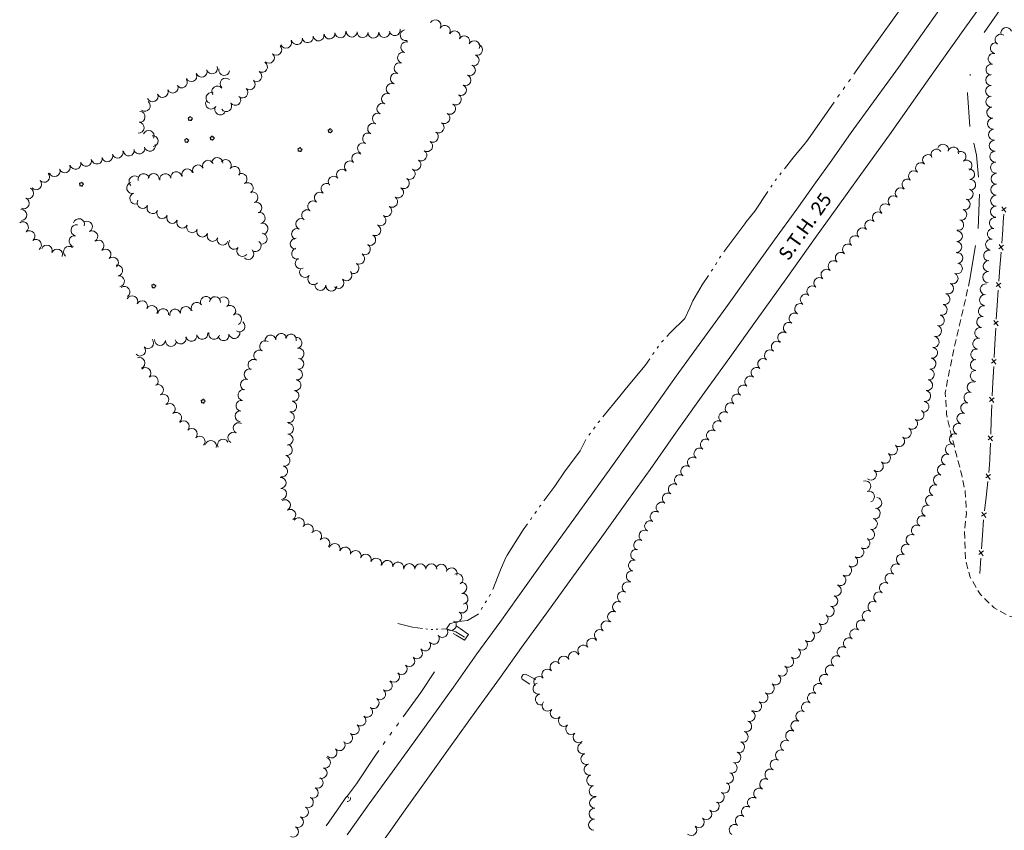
# Model space of a CAD drawing. Extents: x 297264 to 301592, y 46903 to 51888.
# Tile 13 of 16: x 299677 to 300395, y 49634 to 50224. Entities that reach past the tile are written whole.
import ezdxf

# ---------------------------------------------------------------- set-up
doc = ezdxf.new("R2010")
doc.units = 0
doc.header["$MEASUREMENT"] = 0
for name, pattern in [('DGN Style 3', [37.5, 25, -12.5]), ('Echnl', [0.68, 0.25, -0.03, 0.02, -0.03, 0.02, -0.03, 0.02, -0.03, 0.25]), ('Wisdot3', [0.1875, 0.125, -0.0625])]:
    doc.linetypes.add(name, pattern=pattern)
for name, color, linetype, lineweight in [('Level 11', 7, 'Continuous', 25), ('Level 15', 40, 'Efen', 25), ('Level 17', 50, 'Wisdot3', 25), ('Level 18', 72, 'Etrel', 25), ('Level 19', 153, 'Echnl', 25)]:
    doc.layers.add(name, color=color, linetype=linetype, lineweight=lineweight)
doc.styles.add('CalibriRegular', font='calibri.ttf')
doc.linetypes.add('Efen', pattern='A,0.105,-0.0325,[20,dgnlstyle-ewdotudls.shx,S=0.000293,R=0,X=0,Y=0],-0.0325,0.105', length=0.275)
doc.linetypes.add('Etrel', pattern='A,0,[14,dgnlstyle-ewdotudls.shx,S=0.00065925,R=0,X=0,Y=0],-0.082294', length=0.082294)

# ---------------------------------------------------------------- blocks, each defined once
blk = doc.blocks.new('CULVRT_1')
at = {"layer": 'Level 15', "color": 40, "linetype": 'Continuous', "lineweight": 0}
blk.add_arc((10, 7.5), 12.5, 216.8794, 323.1189, dxfattribs=at)
blk = doc.blocks.new('TREE')
at = {"layer": 'Level 18', "color": 93, "linetype": 'Continuous', "lineweight": 0}
for centre, radius, start, end in [((-4.5, 0.2), 2.78, 78.0714, 279.0825), ((-1.5, 4.3), 2.78, 1.3944, 209.1674), ((3.6, 2.4), 2.97, 278.4235, 139.6574), ((-2, -4.2), 2.61, 140.7796, 358.7122), ((3.5, -3.4), 2.97, 196.0743, 79.0476)]:
    blk.add_arc(centre, radius, start, end, dxfattribs=at)

msp = doc.modelspace()

# ---------------------------------------------------------------- linework, layer by layer
at = {"layer": 'Level 11', "color": 21, "linetype": 'Continuous', "lineweight": 13, "flags": 128}
for points in [[(300287.18, 50107.16), (300311.29, 50140.6), (300331.98, 50169.98), (300349.43, 50194.73), (300366.09, 50218.23), (300384.89, 50244.58), (300409.61, 50278.75), (300427.49, 50303.2), (300456.56, 50343.15), (300479.33, 50374.69), (300497.33, 50400.09), (300518.31, 50429.55), (300539.85, 50459.66), (300560.52, 50488.12), (300581.89, 50517.65), (300601.13, 50544.14), (300623.03, 50574.5), (300642.08, 50601.01), (300659.65, 50625.08), (300679.9, 50653.59), (300698.64, 50679.47), (300716.29, 50703.7), (300737.12, 50732.77), (300755.53, 50757.81)], [(300269.26, 50122.09), (300283.21, 50142.15), (300299.57, 50164.51), (300317.79, 50189.65), (300334.03, 50212.58), (300349, 50233.58)]]:
    msp.add_lwpolyline(points, dxfattribs=at)
at = {"layer": 'Level 11', "color": 21, "linetype": 'Continuous', "lineweight": 13, "ltscale": 0.2, "flags": 128}
for points in [[(299915.87, 49630.32), (299931.97, 49652.92), (299946.64, 49673.14), (299961.48, 49693.77), (299977.85, 49716.32), (299993.4, 49737.88), (300010.45, 49762.18), (300027.11, 49784.92), (300040.39, 49803.55), (300059.08, 49829.71), (300075.95, 49853.17), (300090.62, 49873.47), (300108.06, 49897.84), (300124.33, 49920.48), (300138.8, 49940.61), (300155.79, 49964.51), (300172.5, 49987.62), (300191.82, 50014.42), (300209.42, 50038.88), (300227.39, 50064), (300243.58, 50086.41), (300257.18, 50105.42), (300269.26, 50122.09)], [(299941.75, 49625.46), (299958.19, 49648.48), (299975.85, 49673.33), (299990.95, 49694.47), (300010.16, 49721.05), (300026.86, 49744.24), (300044.29, 49768.5), (300061.34, 49792.04), (300080.81, 49818.96), (300101.57, 49847.57), (300120.86, 49874.59), (300136.67, 49896.56), (300155.34, 49923.1), (300176.49, 49952.72), (300194.77, 49978.15), (300214.8, 50006.04), (300236.01, 50035.5), (300257.33, 50065.56), (300273.55, 50088.22), (300287.18, 50107.16)]]:
    msp.add_lwpolyline(points, dxfattribs=at)
at = {"layer": 'Level 15', "color": 40, "linetype": 'Continuous', "lineweight": 0}
for p, q in [((300396.41, 50087.63), (300393.08, 50085.08)), ((300393.22, 50088.02), (300396.17, 50084.12)), ((300394.41, 50060.04), (300391.07, 50057.51)), ((300391.22, 50060.45), (300394.15, 50056.53)), ((300389.18, 50032.87), (300392.11, 50028.95)), ((300392.37, 50032.46), (300389.03, 50029.93))]:
    msp.add_line(p, q, dxfattribs=at)
at = {"layer": 'Level 15', "color": 40, "linetype": 'Continuous', "lineweight": 0, "ltscale": 0.2}
for p, q in [((300390.55, 50004.76), (300387.22, 50002.13)), ((300387.31, 50005.11), (300390.36, 50001.2)), ((300389.01, 49976.8), (300385.68, 49974.17)), ((300385.77, 49977.15), (300388.82, 49973.25)), ((300387.48, 49948.88), (300384.2, 49946.18)), ((300384.24, 49949.16), (300387.35, 49945.31)), ((300386.47, 49920.9), (300383.19, 49918.2)), ((300383.23, 49921.18), (300386.34, 49917.33)), ((300384.94, 49892.84), (300381.46, 49890.4)), ((300381.72, 49893.37), (300384.54, 49889.3)), ((300381.87, 49865.01), (300378.39, 49862.57)), ((300378.65, 49865.54), (300381.48, 49861.47)), ((300379.73, 49837.16), (300376.35, 49834.58)), ((300376.5, 49837.56), (300379.48, 49833.6))]:
    msp.add_line(p, q, dxfattribs=at)
at = {"layer": 'Level 15', "color": 40, "linetype": 'Continuous', "lineweight": 0, "flags": 128}
for points in [[(300394.56, 50082.54), (300394.19, 50077.12), (300393.76, 50071.33)], [(300393.76, 50071.33), (300393.03, 50061.47)], [(300392.54, 50054.96), (300391.71, 50043.75)], [(300391.71, 50043.75), (300390.98, 50033.89)], [(300390.5, 50027.38), (300389.67, 50016.17)]]:
    msp.add_lwpolyline(points, dxfattribs=at)
at = {"layer": 'Level 15', "color": 40, "linetype": 'Continuous', "lineweight": 0, "ltscale": 0.2, "flags": 128}
for points in [[(300389.67, 50016.17), (300389.12, 50006.18)], [(300388.76, 49999.57), (300388.13, 49988.21)], [(300388.13, 49988.21), (300387.58, 49978.22)], [(300387.22, 49971.62), (300386.59, 49960.26)], [(300386.59, 49960.26), (300386.04, 49950.27)], [(300385.78, 49943.66), (300385.37, 49932.29)], [(300385.37, 49932.29), (300385.01, 49922.29)], [(300384.77, 49915.68), (300384.36, 49904.31)], [(300384.36, 49904.31), (300384.21, 49900.03), (300383.58, 49894.34)], [(300382.86, 49887.76), (300381.61, 49876.45)], [(300381.61, 49876.45), (300380.52, 49866.51)], [(300379.82, 49859.93), (300379.02, 49848.58)], [(300379.02, 49848.58), (300378.32, 49838.6)], [(300377.86, 49832), (300377.06, 49820.65)]]:
    msp.add_lwpolyline(points, dxfattribs=at)
at = {"layer": 'Level 15', "color": 40, "linetype": 'Continuous', "lineweight": 13, "ltscale": 0.2, "flags": 128}
for points in [[(299993.22, 49777.09), (299995.22, 49775.77), (300001.3, 49772.04), (300004.28, 49776.38), (299998.28, 49780.56), (299995.29, 49782.56)], [(300049.02, 49740.06), (300043.54, 49743.59), (300042.86, 49745.05), (300044.06, 49747.22), (300045.79, 49747.25), (300053.48, 49743.35)]]:
    msp.add_lwpolyline(points, dxfattribs=at)
at = {"layer": 'Level 17', "color": 51, "linetype": 'DGN Style 3', "lineweight": 0, "flags": 128}
msp.add_lwpolyline([(300369.81, 50035.17), (300375.68, 50069.71), (300376.96, 50100.09), (300374.74, 50125.75), (300369.94, 50146.47), (300368.13, 50170.96), (300370.15, 50184.79)], dxfattribs=at)
at = {"layer": 'Level 17', "color": 51, "linetype": 'DGN Style 3', "lineweight": 0, "ltscale": 0.2, "flags": 128}
msp.add_lwpolyline([(300369.81, 50035.17), (300364.76, 50012.15), (300358.64, 49986.17), (300354.16, 49964.91), (300351.93, 49952.35), (300352.86, 49936.78), (300355.48, 49925.25), (300358.06, 49915.22), (300360.22, 49906.22), (300364.02, 49892.48), (300366.51, 49880.21), (300367.32, 49864.49), (300365.9, 49851.36), (300366.61, 49830.78), (300370.07, 49817.96), (300377.54, 49805.41), (300387.55, 49795.71), (300399.43, 49789.28), (300416.2, 49786.5), (300441.87, 49784.49), (300471.28, 49783.49), (300510.55, 49779.52), (300536.69, 49776.89), (300559.01, 49773.02), (300575.69, 49770.4), (300581.58, 49769.73)], dxfattribs=at)
at = {"layer": 'Level 18', "color": 93, "linetype": 'Continuous', "lineweight": 0, "ltscale": 0.2}
for centre, radius, start, end in [((299980.17, 50220.29), 4, 329.76832, 149.753), ((299987.08, 50216.26), 4, 329.76832, 149.753), ((299887.11, 50211.63), 4, 189.87589, 9.86057), ((299894.98, 50213), 4, 189.87589, 9.86057), ((299902.97, 50214.32), 4, 186.75162, 6.7363), ((299910.91, 50215.26), 4, 186.75162, 6.7363), ((299919.22, 50215.78), 4, 176.84419, 356.82886), ((299927.19, 50215.34), 4, 176.84419, 356.82886), ((299934.95, 50215.06), 4, 182.91488, 2.89956), ((299942.93, 50215.47), 4, 182.91488, 2.89956), ((299950.54, 50216.8), 4, 189.94575, 9.93043), ((299958.56, 50213.19), 4, 103.71528, 283.69995), ((299994.14, 50212.34), 4, 332.38272, 152.36739), ((300001.22, 50208.64), 4, 332.38272, 152.36739), ((299864.21, 50202.54), 4, 227.07141, 47.05609), ((299871.26, 50207.66), 4, 202.09699, 22.08167), ((299879.24, 50210.26), 4, 189.87589, 9.86057), ((299958.98, 50204.35), 4, 72.42382, 252.40849), ((300008.49, 50205.05), 4, 335.61065, 155.59533), ((300010.53, 50202.47), 4, 252.23935, 72.22403), ((299858.77, 50196.69), 4, 227.07141, 47.05609), ((299956.57, 50196.73), 4, 72.42382, 252.40849), ((300008.09, 50194.86), 4, 252.23935, 72.22403), ((299853.76, 50190), 4, 238.46094, 58.44562), ((299954.07, 50189.06), 4, 70.32564, 250.31032), ((300005.32, 50187.63), 4, 245.87112, 65.8558), ((299802.26, 50183.24), 4, 204.67825, 24.66293), ((299809.79, 50186.59), 4, 197.763, 17.74768), ((299817.4, 50189.03), 4, 197.763, 17.74768), ((299826.26, 50187.79), 4, 169.88163, 349.8663), ((299849.58, 50183.19), 4, 238.46094, 58.44562), ((299951.38, 50181.54), 4, 70.32564, 250.31032), ((300002.05, 50180.34), 4, 245.87112, 65.8558), ((299788.69, 50174.97), 4, 203.51231, 23.49699), ((299795.28, 50178.75), 4, 213.42813, 33.41281), ((299821.22, 50172.08), 4, 36.36777, 216.35245), ((299827.27, 50177.85), 4, 47.61022, 227.5949), ((299844.8, 50177.29), 4, 228.27381, 48.25849), ((299948.36, 50173.94), 4, 64.83843, 244.82311), ((299998.78, 50173.05), 4, 245.87112, 65.8558), ((299774.04, 50168.59), 4, 203.51231, 23.49699), ((299781.36, 50171.78), 4, 203.51231, 23.49699), ((299816.96, 50167.37), 4, 72.22889, 252.21356), ((299839.48, 50171.33), 4, 228.27381, 48.25849), ((299944.96, 50166.71), 4, 64.83843, 244.82311), ((299995.08, 50166.3), 4, 238.47049, 58.45516), ((299768.37, 50161.58), 4, 233.57351, 53.55818), ((299816.63, 50163.26), 4, 147.90087, 327.88555), ((299827.72, 50161.43), 4, 214.57993, 34.56461), ((299834.3, 50165.96), 4, 214.57993, 34.56461), ((299941.59, 50159.48), 4, 65.21866, 245.20334), ((299990.9, 50159.49), 4, 238.47049, 58.45516), ((299764.47, 50153.63), 4, 264.98042, 84.9651), ((299823.39, 50159.01), 4, 147.90087, 327.88555), ((299938.24, 50152.23), 4, 65.21866, 245.20334), ((299986.72, 50152.68), 4, 238.47049, 58.45516), ((299763.77, 50145.67), 4, 264.98042, 84.9651), ((299934.84, 50144.89), 4, 62.69289, 242.67757), ((299982.54, 50145.87), 4, 238.47049, 58.45516), ((299771.1, 50139.65), 4, 336.77509, 156.75977), ((299931.18, 50137.79), 4, 62.69289, 242.67757), ((299978.36, 50139.06), 4, 238.47049, 58.45516), ((299772.08, 50132.48), 4, 194.02658, 14.01126), ((299774, 50135.89), 4, 275.60939, 95.59407), ((299927.51, 50130.7), 4, 62.69289, 242.67757), ((299974.18, 50132.28), 4, 237.88288, 57.86756), ((299740.92, 50124.92), 4, 199.3986, 19.38328), ((299748.45, 50127.58), 4, 199.3986, 19.38328), ((299756.65, 50129.14), 4, 189.1395, 9.12418), ((299764.33, 50130.55), 4, 194.02658, 14.01126), ((299923.26, 50123.34), 4, 47.76661, 227.75129), ((299969.93, 50125.51), 4, 237.88288, 57.86756), ((299717.78, 50119.4), 4, 195.14168, 15.12636), ((299725.49, 50121.49), 4, 195.14168, 15.12636), ((299733.43, 50123.22), 4, 191.32122, 11.3059), ((299814.45, 50117.88), 4.04, 23.81767, 203.80235), ((299821.14, 50119.91), 4.04, 358.67649, 178.66117), ((299827.36, 50118.45), 4.04, 322.25364, 142.23832), ((299917.89, 50117.43), 4, 47.76661, 227.75129), ((299965.68, 50118.75), 4, 237.88288, 57.86756), ((299694.94, 50109.87), 4, 222.61803, 42.60271), ((299702.53, 50114.03), 4, 200.73222, 20.7169), ((299710, 50116.86), 4, 200.73222, 20.7169), ((299767.48, 50108.12), 4.04, 14.17319, 194.15786), ((299774.76, 50108.24), 4.04, 355.20759, 175.19227), ((299783.31, 50108.17), 4.04, 9.71366, 189.69834), ((299791.27, 50109.53), 4.04, 9.71366, 189.69834), ((299799.35, 50111.68), 4.04, 18.33724, 198.32192), ((299807.16, 50114.51), 4.04, 24.9776, 204.96228), ((299833.69, 50113.49), 4.04, 321.64972, 141.6344), ((299838.85, 50108.3), 4.04, 303.57995, 123.56463), ((299912.14, 50111.48), 4, 39.82926, 219.81394), ((299961.43, 50111.98), 4, 237.88288, 57.86756), ((299689.06, 50104.46), 4, 222.61803, 42.60271), ((299759.22, 50101.76), 4.04, 106.26661, 286.25128), ((299760.87, 50106.57), 4.04, 48.84289, 228.82757), ((299843.31, 50101.58), 4.04, 303.57995, 123.56463), ((299900.76, 50101.05), 4, 52.72374, 232.70842), ((299906.01, 50106.37), 4, 39.82926, 219.81394), ((299957.18, 50105.22), 4, 237.7735, 57.75818), ((299683.3, 50097.93), 4, 245.78598, 65.77066), ((299761.48, 50094.01), 4.04, 106.26661, 286.25128), ((299846.75, 50094.86), 4.04, 290.65071, 110.63539), ((299895.92, 50094.69), 4, 52.72374, 232.70842), ((299952.92, 50098.46), 4, 237.7735, 57.75818), ((299680.03, 50090.64), 4, 245.78598, 65.77066), ((299766.84, 50090.9), 4.04, 152.03243, 332.01711), ((299849.6, 50087.31), 4.04, 290.65071, 110.63539), ((299891.08, 50088.34), 4, 52.72374, 232.70842), ((299948.66, 50091.7), 4, 237.7735, 57.75818), ((300308.23, 50086.24), 4.01, 47.87945, 227.86413), ((299678.28, 50082.06), 4, 273.39919, 93.38387), ((299773.97, 50087.11), 4.04, 152.03243, 332.01711), ((299781.07, 50083.46), 4.04, 154.44229, 334.42696), ((299852.02, 50079.85), 4.04, 284.71973, 104.70441), ((299886.63, 50081.87), 4, 56.50402, 236.4887), ((299944.4, 50084.95), 4, 237.7735, 57.75818), ((300302.85, 50080.29), 4.01, 47.87945, 227.86413), ((299679.49, 50073.09), 4, 306.33871, 126.32339), ((299720.29, 50075.34), 4, 344.36034, 164.34502), ((299726.18, 50073.54), 4, 298.45904, 118.44372), ((299788.35, 50079.98), 4.04, 154.44229, 334.42696), ((299795.63, 50076.5), 4.04, 154.44229, 334.42696), ((299854.07, 50072.04), 4.04, 284.71973, 104.70441), ((299882.47, 50075.52), 4, 67.18134, 247.16602), ((299940.14, 50078.19), 4, 237.7735, 57.75818), ((300297.27, 50074.41), 4.01, 45.52344, 225.50812), ((299684.22, 50066.66), 4, 306.33871, 126.32339), ((299718.52, 50070.91), 4, 80.05627, 260.04094), ((299729.99, 50066.52), 4, 298.45904, 118.44372), ((299802.87, 50073.17), 4.04, 157.13422, 337.11889), ((299810.31, 50070.03), 4.04, 157.13422, 337.11889), ((299817.74, 50066.89), 4.04, 157.13422, 337.11889), ((299853.48, 50064.82), 4.04, 263.5697, 83.55438), ((299879.37, 50068.15), 4, 67.18134, 247.16602), ((299936.33, 50070.98), 4, 242.32492, 62.3096), ((300291.64, 50068.69), 4.01, 45.52344, 225.50812), ((299688.96, 50060.22), 4, 306.33871, 126.32339), ((299717.14, 50063.04), 4, 80.05627, 260.04094), ((299734.62, 50059.68), 4, 306.20791, 126.19258), ((299825.14, 50064.19), 4.04, 162.27077, 342.25545), ((299833.42, 50061.07), 4.04, 139.3131, 319.29778), ((299849.09, 50059.44), 4.04, 232.31342, 52.2981), ((299878.42, 50061.06), 4, 87.50292, 267.4876), ((299932.62, 50063.9), 4, 242.32492, 62.3096), ((300286.22, 50062.98), 4.01, 49.43622, 229.4209), ((299696.91, 50056.07), 4, 339.47646, 159.46113), ((299704.4, 50053.27), 4, 339.47646, 159.46113), ((299713.13, 50055.19), 4, 49.91762, 229.9023), ((299739.68, 50053.23), 4, 312.21186, 132.19654), ((299839.54, 50055.81), 4.04, 139.3131, 319.29778), ((299843.75, 50053.67), 4.04, 226.84708, 46.83176), ((299879.43, 50053.91), 4, 105.68366, 285.66834), ((299928.79, 50057.05), 4, 238.77695, 58.76163), ((300275.78, 50050.79), 4.01, 49.43622, 229.4209), ((300281, 50056.88), 4.01, 49.43622, 229.4209), ((299745.05, 50047.31), 4, 312.21186, 132.19654), ((299881.92, 50046.76), 4, 116.45451, 296.43919), ((299924.64, 50050.22), 4, 238.77695, 58.76163), ((300270.56, 50044.7), 4.01, 49.43622, 229.4209), ((299748.15, 50041.58), 4, 279.77271, 99.75739), ((299885.18, 50040.44), 4, 139.55707, 319.54175), ((299915.29, 50038.11), 4, 223.82636, 43.81104), ((299920.5, 50043.38), 4, 238.77695, 58.76163), ((300265.36, 50038.6), 4.01, 49.55756, 229.54224), ((300360.39, 50043.13), 3.99, 246.52233, 66.50701), ((299749.5, 50033.71), 4, 279.77271, 99.75739), ((299891.26, 50035.26), 4, 139.55707, 319.54175), ((299909.52, 50032.57), 4, 223.82636, 43.81104), ((300260.15, 50032.49), 4.01, 49.55756, 229.54224), ((300357.2, 50035.81), 3.99, 246.52233, 66.50701), ((299753.48, 50025.93), 4, 305.25152, 125.23619), ((299896.37, 50031.1), 4, 175.66756, 355.65224), ((299904.33, 50030.5), 4, 175.66756, 355.65224), ((300254.95, 50026.39), 4.01, 49.55756, 229.54224), ((300354.02, 50028.49), 3.99, 246.52233, 66.50701), ((300381.42, 50027.85), 4, 81.92133, 261.90601), ((299759.18, 50019.1), 4, 333.69271, 153.67739), ((299766.34, 50015.55), 4, 333.69271, 153.67739), ((299806.19, 50014.4), 4, 32.43441, 212.41909), ((299812.93, 50018.69), 4, 32.43441, 212.41909), ((299819.49, 50018.53), 4, 356.47898, 176.46366), ((299825.72, 50018.37), 4, 308.7187, 128.70338), ((300250.21, 50020.38), 4.01, 59.29957, 239.28425), ((300351.36, 50020.66), 3.99, 255.02225, 75.00693), ((300380.88, 50020.05), 4, 86.3667, 266.35138), ((299773.5, 50012.01), 4, 333.69271, 153.67739), ((299781.76, 50009.8), 4, 351.79184, 171.77652), ((299790.44, 50009.42), 4, 13.88914, 193.87382), ((299798.19, 50011.34), 4, 13.88914, 193.87382), ((299830.62, 50012.13), 4, 307.14349, 127.12817), ((300246.11, 50013.49), 4.01, 59.29957, 239.28425), ((300349.3, 50012.95), 3.99, 255.02225, 75.00693), ((300380.03, 50011.93), 4, 81.4883, 261.47298), ((299834.92, 50005.96), 4, 295.1208, 115.10548), ((299837.43, 50000.87), 4, 235.66479, 55.64947), ((300242.01, 50006.59), 4.01, 59.29957, 239.28425), ((300347.24, 50005.24), 3.99, 255.02225, 75.00693), ((300378.84, 50004.03), 4, 81.4883, 261.47298), ((299833.61, 49996.06), 4, 191.81054, 11.79521), ((300233.82, 49992.79), 4.01, 59.29957, 239.28425), ((300237.92, 49999.69), 4.01, 59.29957, 239.28425), ((300345.17, 49997.53), 3.99, 255.02225, 75.00693), ((300377.49, 49996.08), 4, 79.41988, 259.40456), ((299770.72, 49988.74), 4, 223.18066, 43.16534), ((299779.46, 49991), 4, 174.84723, 354.83191), ((299787.42, 49990.28), 4, 174.84723, 354.83191), ((299794.46, 49992.06), 4, 194.38972, 14.3744), ((299802.37, 49994.03), 4, 189.85222, 9.8369), ((299810.24, 49995.4), 4, 189.85222, 9.8369), ((299818.91, 49995.4), 4, 166.73634, 346.72102), ((299825.79, 49994.43), 4, 191.81054, 11.79521), ((299856.04, 49986.35), 4, 58.07473, 238.05941), ((299859.94, 49990.47), 4, 8.97024, 188.95492), ((299867.84, 49991.72), 4, 8.97024, 188.95492), ((299874.83, 49991.22), 4, 346.2747, 166.25938), ((299878.89, 49988.87), 4, 281.44477, 101.42945), ((300229.09, 49986), 4.01, 51.79243, 231.77711), ((300343.42, 49989.51), 3.99, 261.73736, 81.72204), ((300376.03, 49988.22), 4, 79.41988, 259.40456), ((299764.89, 49983.27), 4, 223.18066, 43.16534), ((299851.81, 49979.57), 4, 58.07473, 238.05941), ((299880.47, 49981.04), 4, 281.44477, 101.42945), ((300224.12, 49979.69), 4.01, 51.79243, 231.77711), ((300342.27, 49981.61), 3.99, 261.73736, 81.72204), ((300374.56, 49980.37), 4, 79.41988, 259.40456), ((299764.46, 49974.21), 4, 292.65226, 112.63694), ((299847.59, 49972.79), 4, 58.07473, 238.05941), ((299880.26, 49973.54), 4, 268.31002, 88.2947), ((300219.16, 49973.39), 4.01, 51.79243, 231.77711), ((300341.13, 49973.71), 3.99, 261.73736, 81.72204), ((300374.24, 49972.76), 4, 89.39021, 269.37489), ((299768.8, 49966.8), 4, 312.00924, 131.99392), ((299844.78, 49965.83), 4, 70.47218, 250.45685), ((299879.3, 49965.88), 4, 261.27643, 81.2611), ((300214.4, 49967.03), 4.01, 53.87288, 233.85755), ((300339.98, 49965.81), 3.99, 261.73736, 81.72204), ((300374.16, 49964.77), 4, 89.39021, 269.37489), ((299774.15, 49960.87), 4, 312.00924, 131.99392), ((299842.11, 49958.3), 4, 70.47218, 250.45685), ((299878.09, 49957.98), 4, 261.27643, 81.2611), ((300209.67, 49960.55), 4.01, 53.87288, 233.85755), ((300338.67, 49958), 3.99, 260.14454, 80.12922), ((299777.96, 49954.43), 4, 298.67559, 118.66027), ((299840.33, 49950.84), 4, 78.7372, 258.72188), ((299876.72, 49950.25), 4, 257.66875, 77.65343), ((300204.94, 49954.07), 4.01, 53.87288, 233.85755), ((300337.3, 49950.14), 3.99, 260.14454, 80.12922), ((300371.97, 49956.5), 4, 72.60095, 252.58563), ((299781.79, 49947.42), 4, 298.67559, 118.66027), ((299838.77, 49943), 4, 78.7372, 258.72188), ((300200.21, 49947.59), 4.01, 53.87288, 233.85755), ((300369.58, 49948.88), 4, 72.60095, 252.58563), ((299786.47, 49940.62), 4, 306.49633, 126.481), ((299838.13, 49935.37), 4, 87.37401, 267.35868), ((299875.02, 49942.44), 4, 257.66875, 77.65343), ((300195.48, 49941.11), 4.01, 53.87288, 233.85755), ((300332.33, 49936.35), 3.99, 234.50303, 54.4877), ((300335.94, 49942.27), 3.99, 260.14454, 80.12922), ((300367.19, 49941.25), 4, 72.60095, 252.58563), ((299791.22, 49934.2), 4, 306.49633, 126.481), ((299796.79, 49928), 4, 316.68045, 136.66513), ((299873.31, 49934.64), 4, 257.66875, 77.65343), ((300186.39, 49927.98), 4.01, 55.90921, 235.89389), ((300190.88, 49934.62), 4.01, 55.90921, 235.89389), ((300327.69, 49929.86), 3.99, 234.50303, 54.4877), ((300364.42, 49933.65), 4, 69.90589, 249.89057), ((299802.56, 49922.52), 4, 315.86834, 135.85302), ((299836.82, 49926.66), 4, 60.58421, 240.56889), ((299872.76, 49926.32), 4, 267.46737, 87.45205), ((300181.89, 49921.33), 4.01, 55.90921, 235.89389), ((300323.06, 49923.36), 3.99, 234.50303, 54.4877), ((300361.68, 49926.15), 4, 69.90589, 249.89057), ((299808.29, 49916.95), 4, 315.86834, 135.85302), ((299816.51, 49913.66), 4, 343.77656, 163.76124), ((299825.43, 49914.69), 4, 28.26735, 208.25203), ((299832.9, 49919.7), 4, 60.58421, 240.56889), ((299872.41, 49918.34), 4, 267.46737, 87.45205), ((300177.39, 49914.69), 4.01, 55.90921, 235.89389), ((300318.29, 49917.19), 3.99, 229.49512, 49.47979), ((300358.93, 49918.64), 4, 69.90589, 249.89057), ((299871.91, 49910.75), 4, 257.3022, 77.28688), ((300172.69, 49908.08), 4.01, 53.28083, 233.2655), ((300313.11, 49911.13), 3.99, 229.49512, 49.47979), ((300356.04, 49911.15), 4, 68.86621, 248.85088), ((299870.15, 49902.96), 4, 257.3022, 77.28688), ((300167.89, 49901.65), 4.01, 53.28083, 233.2655), ((300307.93, 49905.06), 3.99, 229.49512, 49.47979), ((300353.16, 49903.7), 4, 68.86621, 248.85088), ((299868.39, 49895.16), 4, 257.3022, 77.28688), ((300163.09, 49895.21), 4.01, 53.28083, 233.2655), ((300302.74, 49898.99), 3.99, 229.49512, 49.47979), ((300350.26, 49896.23), 4, 68.37283, 248.3575), ((299867.29, 49886.74), 4, 272.94611, 92.93078), ((300158.5, 49888.78), 4.01, 56.38567, 236.37035), ((300297.69, 49892.73), 3.99, 231.20853, 51.19321), ((300347.31, 49888.81), 4, 68.37283, 248.3575), ((299867.7, 49878.76), 4, 272.94611, 92.93078), ((300154.06, 49882.09), 4.01, 56.38567, 236.37035), ((300293.63, 49884.29), 3.99, 289.54673, 109.53141), ((300344.37, 49881.38), 4, 68.37283, 248.3575), ((300149.62, 49875.41), 4.01, 56.38567, 236.37035), ((300296.3, 49876.76), 3.99, 289.54673, 109.53141), ((300301.6, 49872.19), 3.99, 262.88264, 82.86732), ((300341.55, 49873.94), 4, 69.37176, 249.35644), ((299870.48, 49870.48), 4, 299.35786, 119.34254), ((299874.39, 49863.51), 4, 299.35786, 119.34254), ((300145.18, 49868.73), 4.01, 56.38567, 236.37035), ((300300.46, 49864.58), 3.99, 255.32007, 75.30475), ((300338.73, 49866.46), 4, 69.37176, 249.35644), ((299880.6, 49857.37), 4, 324.9254, 144.91008), ((300140.73, 49862.05), 4.01, 56.38567, 236.37035), ((300298.43, 49856.86), 3.99, 255.32007, 75.30475), ((300335.29, 49858.88), 4, 59.31439, 239.29906), ((299887.13, 49852.78), 4, 324.9254, 144.91008), ((300136.73, 49855.26), 4.01, 60.09528, 240.07996), ((300331.21, 49852.01), 4, 59.31439, 239.29906), ((299893.24, 49847.99), 4, 318.90334, 138.88802), ((299899.26, 49842.74), 4, 318.90334, 138.88802), ((300132.73, 49848.3), 4.01, 60.09528, 240.07996), ((300292.95, 49842.83), 3.99, 236.18891, 56.17359), ((300296.41, 49849.14), 3.99, 255.32007, 75.30475), ((300327.28, 49845.25), 4, 63.92865, 243.91332), ((299906.82, 49838.52), 4, 341.91287, 161.89755), ((299914.42, 49836.04), 4, 341.91287, 161.89755), ((300128.73, 49841.35), 4.01, 60.09528, 240.07996), ((300288.51, 49836.2), 3.99, 236.18891, 56.17359), ((300323.77, 49838.07), 4, 63.92865, 243.91332), ((299922.01, 49833.56), 4, 341.91287, 161.89755), ((299929.42, 49830.82), 4, 339.35943, 159.34411), ((299936.9, 49828.01), 4, 339.35943, 159.34411), ((300126.61, 49834.39), 4.01, 78.35762, 258.34229), ((300284.06, 49829.57), 3.99, 236.18891, 56.17359), ((300320.26, 49830.89), 4, 63.92865, 243.91332), ((299945.12, 49826.28), 4, 351.68794, 171.67261), ((299953.02, 49825.12), 4, 351.68794, 171.67261), ((299961.21, 49823.95), 4, 359.48852, 179.4732), ((299969.2, 49823.88), 4, 359.48852, 179.4732), ((299977.19, 49823.81), 4, 359.48852, 179.4732), ((299984.46, 49823.45), 4, 341.34646, 161.33114), ((299992.03, 49820.89), 4, 341.34646, 161.33114), ((300124.99, 49826.53), 4.01, 78.35762, 258.34229), ((300279.62, 49822.93), 3.99, 236.18891, 56.17359), ((300316.26, 49823.75), 4, 58.49246, 238.47713), ((299996.26, 49816.7), 4, 298.8816, 118.86628), ((300123.37, 49818.68), 4.01, 78.35762, 258.34229), ((300275.53, 49815.91), 3.99, 240.18891, 60.17358), ((300312.08, 49816.94), 4, 58.49246, 238.47713), ((299999.07, 49810.24), 4, 276.26155, 96.24623), ((300120.45, 49810.7), 4.01, 63.69754, 243.68221), ((300272.12, 49808.3), 3.99, 251.18014, 71.16482), ((300307.91, 49810.13), 4, 58.49246, 238.47713), ((299999.94, 49802.29), 4, 276.26155, 96.24623), ((300116.89, 49803.51), 4.01, 63.69754, 243.68221), ((300269.55, 49800.74), 3.99, 251.18014, 71.16482), ((300303.73, 49803.32), 4, 58.49246, 238.47713), ((299999.7, 49796.03), 4, 237.64211, 57.62679), ((300113.34, 49796.32), 4.01, 63.69754, 243.68221), ((300266.97, 49793.19), 3.99, 251.18014, 71.16482), ((300299.55, 49796.51), 4, 58.49246, 238.47713), ((299995.43, 49789.28), 4, 237.64211, 57.62679), ((300109.78, 49789.12), 4.01, 63.69754, 243.68221), ((300262.5, 49787.48), 3.99, 231.55685, 51.54153), ((300295.38, 49789.7), 4, 58.49246, 238.47713), ((299991.45, 49783.18), 4, 218.86657, 38.85125), ((300105.01, 49782.21), 4.01, 52.59894, 232.58361), ((300257.54, 49781.23), 3.99, 231.55685, 51.54153), ((300291.03, 49782.81), 4, 54.12938, 234.11406), ((299979, 49773.19), 4, 218.40357, 38.38825), ((299985.23, 49778.17), 4, 218.86657, 38.85125), ((300100.13, 49775.84), 4.01, 52.59894, 232.58361), ((300252.55, 49775.05), 3.99, 230.51604, 50.50072), ((300286.35, 49776.33), 4, 54.12938, 234.11406), ((299972.74, 49768.23), 4, 218.40357, 38.38825), ((300088.1, 49764.6), 4.01, 37.6489, 217.63358), ((300094.45, 49769.5), 4.01, 37.6489, 217.63358), ((300247.47, 49768.89), 3.99, 230.51604, 50.50072), ((300277.1, 49763.44), 4, 57.28692, 237.27159), ((300281.66, 49769.86), 4, 54.12938, 234.11406), ((299961.13, 49756.88), 4, 225.87961, 45.86429), ((299966.7, 49762.62), 4, 225.87961, 45.86429), ((300073.8, 49756.51), 4.01, 24.42826, 204.41294), ((300081.11, 49759.82), 4.01, 24.42826, 204.41294), ((300242.4, 49762.74), 3.99, 230.51604, 50.50072), ((300272.78, 49756.72), 4, 57.28692, 237.27159), ((299955.57, 49751.15), 4, 225.87961, 45.86429), ((300067.75, 49752.48), 4.01, 42.29114, 222.27582), ((300232.69, 49749.91), 3.99, 234.04023, 54.02491), ((300237.37, 49756.37), 3.99, 234.04023, 54.02491), ((300268.46, 49750), 4, 57.28692, 237.27159), ((299950.01, 49745.41), 4, 225.87961, 45.86429), ((300055.88, 49741.68), 4.01, 42.29114, 222.27582), ((300061.81, 49747.08), 4.01, 42.29114, 222.27582), ((300228, 49743.46), 3.99, 234.04023, 54.02491), ((300264.14, 49743.27), 4, 57.12876, 237.11344), ((299944.69, 49739.12), 4, 233.25283, 53.2375), ((300055.34, 49736.78), 4.01, 102.57453, 282.55921), ((300223.31, 49737), 3.99, 234.04023, 54.02491), ((300259.8, 49736.56), 4, 57.12876, 237.11344), ((299939.91, 49732.72), 4, 233.25283, 53.2375), ((300057.08, 49728.95), 4.01, 102.57453, 282.55921), ((300218.65, 49730.5), 3.99, 234.55499, 54.53967), ((300255.46, 49729.85), 4, 57.12876, 237.11344), ((299935.13, 49726.32), 4, 233.25283, 53.2375), ((300062, 49724.42), 4.01, 137.57747, 317.56215), ((300214.02, 49724), 3.99, 234.55499, 54.53967), ((300251.12, 49723.14), 4, 57.12876, 237.11344), ((299925.5, 49713.58), 4, 232.75711, 52.74179), ((299930.34, 49719.94), 4, 232.75711, 52.74179), ((300067.92, 49719), 4.01, 137.57747, 317.56215), ((300209.32, 49716.84), 3.99, 251.4639, 71.44858), ((300246.99, 49716.53), 4, 62.32918, 242.31386), ((299920.67, 49707.22), 4, 232.75711, 52.74179), ((300073.88, 49713.33), 4.01, 131.75424, 311.73892), ((300079.22, 49707.34), 4.01, 131.75424, 311.73892), ((300206.78, 49709.27), 3.99, 251.4639, 71.44858), ((300243.27, 49709.45), 4, 62.32918, 242.31386), ((299915.83, 49700.87), 4, 232.75711, 52.74179), ((300084.57, 49701.36), 4.01, 131.75424, 311.73892), ((300204.24, 49701.71), 3.99, 251.4639, 71.44858), ((300239.56, 49702.38), 4, 62.32918, 242.31386), ((299910.36, 49695.61), 4, 222.12761, 42.11229), ((300087.91, 49693.22), 4.01, 107.25254, 287.23722), ((300201.61, 49694.21), 3.99, 250.41151, 70.39619), ((300235.85, 49695.3), 4, 62.32918, 242.31386), ((299904.44, 49690.25), 4, 222.12761, 42.11229), ((300090.29, 49685.55), 4.01, 107.25254, 287.23722), ((300198.93, 49686.69), 3.99, 250.41151, 70.39619), ((300232.11, 49688.21), 4, 61.49128, 241.47596), ((299899.67, 49682.81), 4, 254.48267, 74.46735), ((300092.63, 49677.74), 4.01, 103.43245, 283.41713), ((300196.21, 49679.21), 3.99, 249.97186, 69.95654), ((300228.3, 49681.18), 4, 61.49128, 241.47596), ((299897.2, 49675.41), 4, 249.65076, 69.63543), ((300094.49, 49669.93), 4.01, 103.43245, 283.41713), ((300193.47, 49671.71), 3.99, 249.97186, 69.95654), ((300224.48, 49674.16), 4, 61.49128, 241.47596), ((299894.35, 49668.19), 4, 243.54994, 63.53462), ((300190.69, 49664.59), 3.99, 241.14355, 61.12823), ((300220.67, 49667.14), 4, 61.49128, 241.47596), ((299890.79, 49661.04), 4, 243.54994, 63.53462), ((300096.35, 49662.13), 4.01, 103.43245, 283.41713), ((300186.84, 49657.6), 3.99, 241.14355, 61.12823), ((300216.25, 49660.25), 4, 55.84953, 235.8342), ((299887.2, 49653.92), 4, 242.99405, 62.97873), ((300096.63, 49653.58), 4.01, 87.33059, 267.31527), ((300183.09, 49651.17), 3.99, 227.02885, 47.01353), ((300211.76, 49653.64), 4, 55.84953, 235.8342), ((299883.57, 49646.81), 4, 242.99405, 62.97873), ((300096.26, 49645.57), 4.01, 87.33059, 267.31527), ((300177.65, 49645.33), 3.99, 227.02885, 47.01353), ((300207.27, 49647.03), 4, 55.84953, 235.8342), ((299879.94, 49639.69), 4, 242.99405, 62.97873), ((300095.88, 49637.56), 4.01, 87.33059, 267.31527), ((300172.21, 49639.49), 3.99, 227.02885, 47.01353), ((300198.38, 49633.85), 4, 58.15627, 238.14095), ((300202.79, 49640.41), 4, 55.84953, 235.8342), ((299876.32, 49632.57), 4, 242.99405, 62.97873), ((300166.77, 49633.65), 3.99, 227.02885, 47.01353)]:
    msp.add_arc(centre, radius, start, end, dxfattribs=at)
at = {"layer": 'Level 18', "color": 93, "linetype": 'Continuous', "lineweight": 0}
for centre, radius, start, end in [((300392.27, 50209.81), 4, 55.27555, 235.26022), ((300396.38, 50214.75), 4, 17.97918, 197.96386), ((300388.79, 50203.69), 4, 78.61174, 258.59642), ((300387.21, 50195.84), 4, 78.61174, 258.59642), ((300385.62, 50187.99), 4, 78.61174, 258.59642), ((300385.41, 50180.4), 4, 89.40122, 269.3859), ((300385.32, 50172.39), 4, 89.40122, 269.3859), ((300385.46, 50164.59), 4, 94.80084, 274.78551), ((300386.13, 50156.61), 4, 94.80084, 274.78551), ((300386.8, 50148.63), 4, 94.80084, 274.78551), ((300387.47, 50140.65), 4, 94.80084, 274.78551), ((300350.37, 50129.77), 3.92, 344.0226, 164.00727), ((300388.01, 50132.6), 4, 93.09129, 273.07597), ((300339.34, 50122.16), 3.92, 48.77791, 228.76258), ((300345.43, 50126.13), 3.92, 33.10446, 213.08914), ((300357.9, 50127.61), 3.92, 344.0226, 164.00727), ((300363.07, 50124.59), 3.92, 303.96315, 123.94783), ((300388.44, 50124.6), 4, 93.09129, 273.07597), ((300334.18, 50116.27), 3.92, 48.77791, 228.76258), ((300367.45, 50118.09), 3.92, 303.96315, 123.94783), ((300388.87, 50116.61), 4, 93.09129, 273.07597), ((300329.02, 50110.38), 3.92, 48.77791, 228.76258), ((300369.37, 50111.78), 3.92, 275.66611, 95.65079), ((300389.29, 50108.46), 4, 88.98263, 268.96731), ((300324.31, 50104.36), 3.92, 53.98499, 233.96967), ((300370.15, 50103.98), 3.92, 275.66611, 95.65079), ((300389.14, 50100.45), 4, 88.98263, 268.96731), ((300319.4, 50097.98), 3.92, 47.59006, 227.57474), ((300368.35, 50097.25), 3.92, 253.14776, 73.13244), ((300314.11, 50092.2), 3.92, 47.59006, 227.57474), ((300366.08, 50089.77), 3.92, 252.69372, 72.67839), ((300389, 50092.45), 4, 88.98263, 268.96731), ((300363.75, 50082.29), 3.92, 252.69372, 72.67839), ((300388.86, 50084.44), 4, 88.98263, 268.96731), ((300361.41, 50074.81), 3.92, 252.69372, 72.67839), ((300388.06, 50076.17), 4, 80.05185, 260.03652), ((300360.46, 50066.56), 3.92, 267.00381, 86.98849), ((300386.67, 50068.28), 4, 80.05185, 260.03652), ((300360.05, 50058.74), 3.92, 267.00381, 86.98849), ((300385.29, 50060.39), 4, 80.05185, 260.03652), ((300360.73, 50050.64), 3.92, 275.59652, 95.5812), ((300383.9, 50052.51), 4, 80.05185, 260.03652), ((300383.59, 50044.79), 4, 87.70528, 267.68996), ((300383.26, 50036.78), 4, 87.70528, 267.68996)]:
    msp.add_arc(centre, radius, start, end, dxfattribs=at)
at = {"layer": 'Level 19', "color": 161, "linetype": 'Continuous', "lineweight": 0, "flags": 128}
for points in [[(300380.36, 50215.01), (300400.92, 50244.85)], [(300304.62, 50211.81), (300310.93, 50220.65), (300323.97, 50238.8)], [(300285.36, 50184.76), (300292.38, 50194.65), (300304.62, 50211.81)], [(300281.39, 50179.15), (300282.71, 50181.02)], [(300273.44, 50167.94), (300274.77, 50169.81)], [(300277.41, 50173.54), (300278.74, 50175.41)], [(300251.81, 50136.95), (300270.8, 50164.2)]]:
    msp.add_lwpolyline(points, dxfattribs=at)
at = {"layer": 'Level 19', "color": 161, "linetype": 'Continuous', "lineweight": 0, "ltscale": 0.2, "flags": 128}
for points in [[(300234.7, 50115.81), (300241.48, 50124.48), (300249.04, 50133.54), (300251.81, 50136.95)], [(300231.23, 50111.38), (300232.39, 50112.86)], [(300227.8, 50106.92), (300228.14, 50107.41), (300228.92, 50108.42)], [(300206.84, 50076.97), (300213.02, 50084.8), (300222.59, 50099.12)], [(300224.68, 50102.24), (300225.72, 50103.8)], [(300190.59, 50055.15), (300197.72, 50065.03), (300205.77, 50075.62), (300206.84, 50076.97)], [(300184.33, 50045.81), (300185.33, 50047.4)], [(300187.31, 50050.58), (300187.43, 50050.76), (300188.4, 50052.1)], [(300181.35, 50041.04), (300182.34, 50042.63)], [(300165.71, 50014.42), (300167.99, 50019.53), (300174.7, 50031.07), (300179.29, 50037.92)], [(300148.96, 49993.54), (300151.53, 49996.3), (300162.16, 50006.49), (300165.71, 50014.42)], [(300145.14, 49989.44), (300146.41, 49990.81)], [(300141.79, 49984.94), (300142.86, 49986.47)], [(300119.52, 49955.99), (300133, 49972.39), (300136.42, 49977.27)], [(300138.57, 49980.34), (300139.64, 49981.87)], [(300102.35, 49934.92), (300114.58, 49949.98), (300119.52, 49955.99)], [(300098.81, 49930.55), (300098.94, 49930.73), (300099.99, 49932.01)], [(300095.47, 49926.04), (300096.58, 49927.54)], [(300075.13, 49895.77), (300085.64, 49910.05), (300089.96, 49918.46)], [(300092.12, 49921.52), (300093.24, 49923.02)], [(300059.34, 49873.65), (300067.38, 49884.45), (300074.9, 49895.46), (300075.13, 49895.77)], [(300055.99, 49869.13), (300056.44, 49869.76), (300057.1, 49870.64)], [(300049.5, 49859.93), (300050.58, 49861.47)], [(300052.74, 49864.53), (300053.83, 49866.06)], [(300032.57, 49834.04), (300044.22, 49852.47), (300047.33, 49856.87)], [(300022.01, 49809.02), (300027.68, 49823.43), (300031.49, 49832.34), (300032.57, 49834.04)], [(300019.45, 49804.04), (300020.44, 49805.63)], [(300013.49, 49794.48), (300014.48, 49796.08)], [(300016.47, 49799.26), (300017.46, 49800.85)], [(299988.27, 49780.39), (299990.63, 49784.13), (299995.23, 49785.51), (300003.71, 49786.58), (300011.41, 49791.15), (300011.5, 49791.3)], [(299970.73, 49780.71), (299963.55, 49781.55), (299952.88, 49784.4)], [(299974.49, 49780.27), (299973.24, 49780.41)], [(299978.26, 49780.02), (299977, 49779.98)], [(299982.03, 49780.16), (299980.77, 49780.12)], [(300001.37, 49774.35), (299995.16, 49778.31), (299988.27, 49780.39), (299984.55, 49780.25)], [(299956.63, 49716.27), (299969.57, 49733.92), (299979.52, 49749.12)], [(299951.75, 49709.57), (299952.96, 49711.27), (299953.36, 49711.82)], [(299946.91, 49702.83), (299948.52, 49705.08)], [(299942.08, 49696.09), (299943.69, 49698.34)], [(299916.06, 49658.7), (299922.74, 49667.52), (299934.96, 49686.18), (299938.85, 49691.6)], [(299900.64, 49636.8), (299902.5, 49639.53), (299910.22, 49650.75), (299915.01, 49657.35), (299916.06, 49658.7), (299916.72, 49657.09)]]:
    msp.add_lwpolyline(points, dxfattribs=at)

# ---------------------------------------------------------------- block references
at = {"layer": 'Level 15', "color": 40, "linetype": 'Continuous', "lineweight": 0, "xscale": 0.2, "yscale": 0.2, "zscale": 0.2, "rotation": 51.00042988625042}
msp.add_blockref('CULVRT_1', (299915.81, 49654.45), dxfattribs=at)
at = {"layer": 'Level 18', "color": 93, "linetype": 'Continuous', "lineweight": 0, "xscale": 0.2, "yscale": 0.2, "zscale": 0.2, "rotation": 49.59520199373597}
for p in [(299801.43, 50152.26), (299903.44, 50143.39), (299798.8, 50136.38), (299817.41, 50138.07), (299881.39, 50129.69), (299722.08, 50104.47), (299774.82, 50030.24), (299810.82, 49946.3)]:
    msp.add_blockref('TREE', p, dxfattribs=at)

# ---------------------------------------------------------------- texts
at = {"layer": 'Level 11', "color": 21, "linetype": 'Continuous', "lineweight": 0, "style": 'CalibriRegular'}
msp.add_text('S.T.H. 25', height=10, rotation=54.65643, dxfattribs=at).set_placement((300237.75, 50048.32))

doc.saveas('drawing.dxf')
